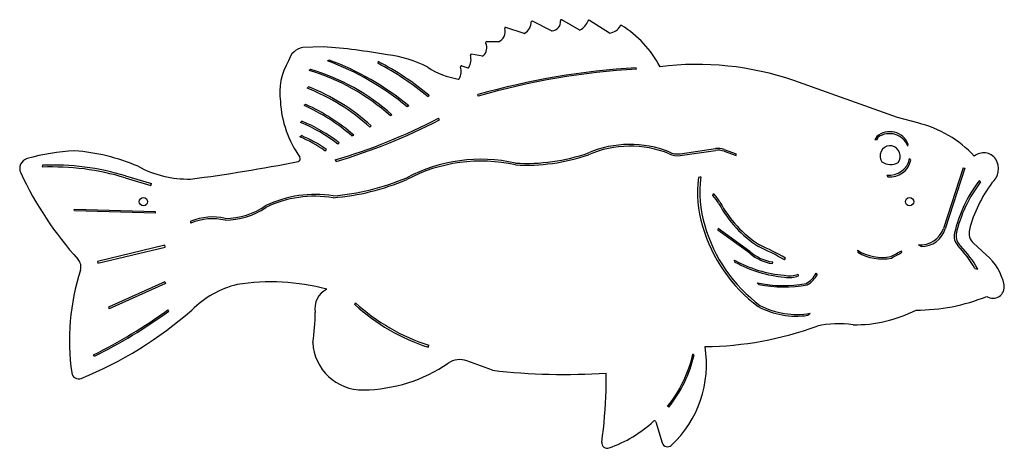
# Model space of a CAD drawing. Extents: x 0.4 to 22.4, y -3.3 to 6.2.
import ezdxf

# ---------------------------------------------------------------- set-up
doc = ezdxf.new("R2010")
doc.units = 0
doc.layers.add('CK_LEVEL_1', color=7, linetype='CONTINUOUS')

msp = doc.modelspace()

# ---------------------------------------------------------------- linework, layer by layer
at = {"layer": 'CK_LEVEL_1', "color": 15, "linetype": 'CONTINUOUS'}
for p, q in [((12.302058, 5.989837), (11.876786, 6.207926)), ((12.920063, 6.010189), (12.527686, 6.236894)), ((13.593419, 5.941028), (13.14536, 6.223499)), ((11.685614, 5.934146), (11.278252, 6.066262)), ((11.110963, 5.747189), (10.846711, 5.747189)), ((7.196786, 5.634969), (6.737698, 5.614564)), ((7.328382, 5.338455), (7.292415, 5.318852)), ((8.427596, 5.301704), (8.413901, 5.265018)), ((10.756534, 5.42574), (10.509298, 5.4653)), ((6.914858, 5.12711), (6.884231, 5.103291)), ((10.291173, 5.207892), (10.43027, 5.165495)), ((14.203, 5.136), (14.195, 5.167)), ((20.030864, 4.053663), (17.715016, 4.880022)), ((6.865693, 4.739701), (6.836748, 4.708885)), ((9.554553, 4.551611), (9.540144, 4.513012)), ((10.659, 4.533), (10.651, 4.564)), ((6.809287, 4.342857), (6.768, 4.324)), ((9.107353, 4.314087), (9.070928, 4.294235)), ((6.689869, 3.94103), (6.719179, 3.96957)), ((8.72849, 4.112859), (8.698, 4.089)), ((9.793259, 4.001658), (9.772, 4.036)), ((20.489953, 3.931239), (20.030864, 4.053663)), ((8.239371, 3.837942), (8.267728, 3.868132)), ((6.6705, 3.624111), (6.706311, 3.649577)), ((7.835312, 3.641532), (7.876598, 3.660388)), ((19.570141, 3.624987), (19.529332, 3.553571)), ((19.561573, 3.543563), (19.529332, 3.553571)), ((19.602381, 3.614979), (19.561573, 3.543563)), ((7.232075, 3.311654), (7.267655, 3.336956)), ((7.519431, 3.457658), (7.548863, 3.486316)), ((15.177559, 3.241802), (15.963784, 3.357841)), ((15.178143, 3.201191), (15.964368, 3.31723)), ((16.15914, 3.337952), (16.42513, 3.241024)), ((19.908441, 3.421139), (19.857431, 3.421139)), ((20.26551, 3.410939), (20.275999, 3.454)), ((7.46, 3.105), (7.481411, 3.070413)), ((16.159724, 3.297341), (16.425714, 3.200413)), ((16.425714, 3.200413), (16.42513, 3.241024)), ((20.33, 3.101), (20.306317, 3.135485)), ((0.920296, 2.984997), (0.913583, 2.954898)), ((21.503, 2.93), (21.064316, 1.573139)), ((21.540756, 2.921244), (21.102071, 1.564383)), ((21.503, 2.93), (21.540756, 2.921244)), ((2.768597, 2.703669), (3.344304, 2.53391)), ((2.77831, 2.745768), (3.353713, 2.576099)), ((15.638323, 2.72419), (15.587677, 2.70933)), ((19.794935, 2.762252), (19.818618, 2.727766)), ((3.344304, 2.53391), (3.353713, 2.576099)), ((21.893, 2.615), (21.857017, 2.63559)), ((15.903614, 2.312185), (15.920581, 2.355022)), ((1.631259, 1.963084), (1.630591, 1.993885)), ((3.442461, 1.941855), (1.630591, 1.993885)), ((3.443129, 1.911054), (1.631259, 1.963084)), ((3.443129, 1.911054), (3.442461, 1.941855)), ((4.235, 1.694), (4.234416, 1.734611)), ((16.022134, 1.572414), (16.016549, 1.534852)), ((16.735627, 1.054283), (16.022134, 1.572414)), ((16.730042, 1.016721), (16.016549, 1.534852)), ((3.65136, 1.196086), (2.148143, 0.836911)), ((2.157653, 0.798703), (3.66051, 1.157792)), ((3.66051, 1.157792), (3.65136, 1.196086)), ((20.561367, 1.166506), (20.503529, 1.204106)), ((22.020248, 0.982871), (21.734225, 1.240988)), ((17.510979, 0.870648), (17.526982, 0.911052)), ((19.139962, 1.086861), (19.151083, 1.040784)), ((20.134491, 1.041943), (20.121, 1.075)), ((2.148503, 0.836997), (2.157653, 0.798703)), ((16.399537, 0.820193), (16.390084, 0.86227)), ((17.238001, 0.787), (17.243585, 0.824562)), ((21.765199, 0.676811), (21.829825, 0.665667)), ((17.823131, 0.513421), (17.814108, 0.55003)), ((18.240955, 0.549967), (18.214579, 0.575199)), ((3.655288, 0.382453), (2.392677, -0.188317)), ((3.672012, 0.345458), (2.409401, -0.225312)), ((3.655288, 0.382453), (3.672012, 0.345458)), ((16.937, 0.321492), (16.898339, 0.359127)), ((2.392677, -0.188317), (2.409401, -0.225312)), ((7.904281, -0.129885), (7.920643, -0.089217)), ((3.740495, -0.276786), (3.721, -0.249)), ((18.028316, -0.36793), (18.082287, -0.322983)), ((9.53856, -1.07886), (9.555, -1.038)), ((2.079523, -1.282085), (2.060028, -1.254299)), ((15.488, -1.252), (15.461737, -1.234043)), ((10.981715, -1.598229), (10.407896, -1.387438)), ((13.522006, -2.047116), (13.522006, -1.659441)), ((14.920597, -2.420824), (14.894334, -2.402867)), ((14.631559, -2.749306), (14.774029, -3.221518))]:
    msp.add_line(p, q, dxfattribs=at)
for centre in [(3.177, 2.171), (20.305, 2.171)]:
    msp.add_circle(centre, 0.0935, dxfattribs=at)
for centre, radius, start, end in [((11.526214, 6.205488), 0.321791, 303.27283, 357.424646), ((11.86766, 6.19013), 0.02, 62.850199, 177.424641), ((12.290092, 6.195328), 0.208877, 276.411609, 366.081673), ((12.517681, 6.219577), 0.02, 59.981827, 186.081674), ((12.744769, 6.356822), 0.397868, 299.365661, 338.927866), ((13.134694, 6.20658), 0.02, 57.771366, 158.927861), ((11.020564, 5.972185), 0.242477, 291.889282, 376.615111), ((11.272082, 6.047238), 0.02, 72.03095, 196.61511), ((12.311184, 6.007633), 0.02, 242.85019, 276.411609), ((12.930069, 6.027507), 0.02, 239.981811, 299.365661), ((13.562616, 6.252751), 0.313241, 275.643404, 331.945937), ((13.856702, 6.096026), 0.02, 57.941868, 151.945932), ((12.580911, 4.058935), 2.423619, 27.780799, 57.941868), ((10.846711, 5.727189), 0.02, 90.000003, 205.789283), ((11.691784, 5.95317), 0.02, 252.030948, 303.27283), ((6.803128, 5.227654), 0.392403, 99.598488, 166.583041), ((6.323545, -6.931067), 12.596341, 79.424964, 86.024785), ((10.607977, 5.611835), 0.245142, 312.366544, 385.789281), ((7.587054, 4.61041), 1.363947, 148.714788, 188.418172), ((5.134624, -0.482471), 6.189622, 50.520478, 69.597408), ((5.171977, -0.463384), 6.189622, 50.520478, 69.611096), ((5.582095, -0.195071), 6.189622, 50.074333, 62.630881), ((8.354486, 2.935416), 2.531533, 62.254299, 83.632094), ((10.162928, 5.3461), 0.337328, 329.412483, 376.159843), ((10.506138, 5.445551), 0.02, 80.909349, 196.15985), ((10.759694, 5.445489), 0.02, 260.909347, 312.366544), ((5.5459, 0.581219), 4.715959, 48.057064, 73.513599), ((5.57639, 0.605078), 4.715959, 48.057064, 73.511864), ((5.560543, -0.227683), 6.189622, 49.988051, 62.548946), ((10.537933, 6.752082), 1.869285, 237.480732, 259.977846), ((9.960319, 5.088203), 0.320223, 328.428089, 377.19141), ((10.285342, 5.188761), 0.02, 73.048757, 197.191414), ((10.436101, 5.184626), 0.02, 253.048755, 329.412483), ((15.178672, -11.330364), 16.526664, 93.412276, 105.900143), ((15.186672, -11.361363), 16.526664, 93.412276, 105.900143), ((15.54995, -1.459653), 6.699178, 71.144425, 97.071953), ((10.216104, 4.931016), 0.02, 259.977846, 328.428089), ((5.167606, 0.45588), 4.568817, 47.752643, 68.571896), ((5.194299, 0.487581), 4.568817, 47.724451, 68.541543), ((8.615253, 4.542213), 2.381084, 183.165402, 215.298696), ((4.955869, 0.31419), 4.400272, 49.127464, 65.680622), ((4.997155, 0.333047), 4.400272, 49.127464, 65.680622), ((5.456143, 0.847244), 3.368112, 51.586438, 67.975798), ((3.901401, 15.27851), 12.682979, 286.294865, 297.5726), ((3.921401, 15.24351), 12.682979, 286.301504, 297.5726), ((5.42628, 0.818928), 3.368112, 51.577074, 67.965655), ((19.87372, 1.440158), 2.56617, 42.959708, 76.105356), ((5.50073, 0.860815), 3.000694, 54.761489, 67.055888), ((5.535386, 0.886771), 3.000694, 54.739871, 67.031927), ((19.862819, 3.290769), 0.444255, 21.556996, 131.208986), ((19.852329, 3.247708), 0.444255, 21.556996, 124.237384), ((1.856752, -1.31038), 4.624538, 92.727229, 106.083063), ((1.30983, -1.099579), 4.420601, 66.750667, 85.759391), ((14.055649, 1.073126), 2.378225, 68.377495, 113.001423), ((14.056233, 1.032515), 2.378225, 68.377495, 113.001423), ((16.022187, 2.962128), 0.4, 69.977931, 98.395705), ((16.022771, 2.921517), 0.4, 69.977931, 98.395705), ((19.872496, 3.193168), 0.228469, 93.780758, 214.406414), ((19.84704, 3.182149), 0.246751, 325.859801, 435.591432), ((0.639204, 2.912598), 0.229544, 106.083063, 205.233524), ((6.621972, 3.130959), 0.061212, 281.368031, 395.298698), ((10.724718, -0.443575), 3.562548, 77.541724, 117.827074), ((11.745375, 7.206031), 4.178556, 266.540947, 289.298536), ((11.74596, 7.16542), 4.178556, 266.540947, 289.298536), ((15.119155, 3.637515), 0.4, 242.102776, 278.395697), ((15.119739, 3.596904), 0.4, 242.102776, 278.395697), ((19.845316, 3.230172), 0.470625, 263.854716, 348.393196), ((19.868998, 3.195687), 0.470625, 263.854716, 348.393196), ((21.960661, 2.937801), 0.326703, 34.623428, 129.756082), ((21.876391, 2.905323), 0.415042, 310.561953, 391.701852), ((1.143517, -2.582885), 5.53069, 72.912638, 92.413819), ((1.15323, -2.540785), 5.53069, 72.912638, 92.413819), ((4.183386, 5.045245), 2.369268, 241.552782, 271.079253), ((-0.066132, 36.396022), 33.991952, 277.257459, 281.368031), ((10.725302, -0.484185), 3.562548, 77.541724, 117.827074), ((19.884634, 3.359928), 0.357473, 235.856732, 297.784254), ((7.691932, 6.236401), 8.026251, 205.233524, 221.885457), ((6.983694, 7.578922), 5.296577, 274.671987, 293.099618), ((6.984278, 7.538311), 5.296577, 274.671987, 293.099618), ((18.026646, 2.357989), 2.464145, 171.785897, 197.38673), ((18.077189, 2.372131), 2.464145, 171.785897, 197.38673), ((24.258602, 0.795884), 3.025248, 142.546512, 167.1675), ((24.294585, 0.775295), 3.025248, 142.546512, 167.1675), ((24.498356, 0.813565), 2.947547, 142.93739, 165.650857), ((7.007209, -0.18402), 2.517232, 80.674574, 115.781638), ((7.007794, -0.224631), 2.517232, 80.674574, 115.781638), ((14.960315, 1.46896), 1.265243, 31.258272, 41.793873), ((14.982701, 1.505775), 1.265243, 31.258272, 42.160729), ((4.994635, 3.425481), 1.626478, 270.307414, 304.349486), ((4.99522, 3.38487), 1.626478, 270.307414, 304.349486), ((18.334887, 3.357507), 2.603016, 208.248943, 237.321808), ((18.357273, 3.394322), 2.603016, 208.248943, 237.321808), ((4.721867, 0.537533), 1.292518, 77.420884, 112.1562), ((4.722451, 0.496922), 1.292518, 77.420884, 112.1562), ((18.965205, 2.577102), 3.42604, 196.193277, 233.389285), ((19.015748, 2.591244), 3.42604, 196.193277, 233.129028), ((20.53284, 1.77017), 0.566823, 267.035917, 339.659024), ((20.561012, 1.733329), 0.566823, 270.0359, 342.659034), ((21.939273, 1.468205), 0.306059, 165.650857, 227.935762), ((21.607329, 1.399821), 0.306059, 167.1675, 223.331217), ((21.648782, 1.410796), 0.306059, 173.167494, 229.331224), ((13.70433, -5.891947), 7.760364, 60.624943, 65.443471), ((13.726716, -5.855131), 7.760364, 60.678998, 65.443471), ((19.412954, -0.670312), 2.710683, 29.799634, 43.331219), ((19.47758, -0.681457), 2.710683, 29.799634, 43.331219), ((17.396995, 1.815026), 1.040248, 230.122542, 261.20829), ((17.402579, 1.852588), 1.040248, 230.122542, 261.20829), ((19.693622, 1.964094), 1.037341, 237.742192, 280.617147), ((19.689348, 1.927546), 1.037341, 238.742186, 281.617142), ((14.972442, 10.117493), 10.405495, 298.169886, 299.656054), ((14.985934, 10.084436), 10.405495, 298.169886, 299.656054), ((21.258161, 0.078327), 1.182783, 11.272923, 49.88553), ((1.534257, 0.714255), 0.244847, 342.202531, 401.885459), ((17.722377, 3.277209), 2.758067, 241.115021, 265.386754), ((17.73183, 3.235132), 2.758067, 241.115021, 265.386754), ((6.643367, -0.925852), 5.12106, 162.20254, 188.219632), ((17.62188, 1.045378), 0.53134, 256.799868, 291.209596), ((17.622287, 1.005339), 0.53134, 257.799889, 292.20959), ((17.721363, 0.827727), 0.556914, 298.895225, 332.83449), ((17.747518, 0.802266), 0.556914, 298.895225, 332.83449), ((5.804482, -1.806012), 2.192255, 104.148555, 134.841444), ((6.023817, -4.506772), 4.885239, 75.143801, 98.89295), ((17.491236, 3.044302), 2.749853, 257.548648, 280.459998), ((17.493812, 3.014382), 2.749853, 258.317509, 280.959995), ((22.169971, 0.264576), 0.252195, 236.411617, 370.270204), ((7.499763, -0.224185), 0.492886, 116.819676, 189.151721), ((20.469403, 3.881831), 4.133451, 269.719198, 292.188936), ((10.879167, 3.111597), 4.399676, 227.455681, 252.259541), ((10.895168, 3.152597), 4.399676, 227.462074, 252.265551), ((17.767211, 1.387065), 1.774312, 241.552099, 278.462277), ((17.777927, 1.42503), 1.774312, 242.552093, 279.877192), ((-1.527885, 6.360893), 8.786825, 292.143064, 311.188855), ((-3.154954, 9.236775), 11.715744, 296.431385, 305.937232), ((-3.135459, 9.208989), 11.715744, 296.431385, 305.937232), ((3.270727, -0.357654), 3.742829, 350.492086, 360.843125), ((19.08582, 2.409623), 2.990084, 269.123469, 297.125988), ((15.64307, 6.442623), 7.512657, 270.672446, 290.184876), ((18.716904, -2.828842), 2.271835, 81.821753, 102.238506), ((8.075837, -0.922074), 1.114997, 182.767488, 270.962101), ((13.306675, -1.470911), 2.457567, 312.732041, 369.400235), ((12.59945, -0.566686), 2.939056, 321.33603, 346.875665), ((12.625713, -0.584643), 2.939056, 321.33603, 346.875665), ((8.05004, 1.410968), 3.448169, 270.739765, 304.25941), ((10.249594, -1.81837), 0.459089, 69.829306, 124.259405), ((1.726372, -1.636121), 0.15303, 188.219632, 292.143064), ((12.589255, 12.373019), 14.063427, 263.43638, 273.802913), ((0.895629, -1.565463), 12.63556, 352.550651, 357.815415), ((12.59945, -0.566686), 2.939056, 289.635429, 312.435201), ((14.602838, -2.757972), 0.03, 16.788952, 132.435196), ((13.545934, -3.219532), 0.122424, 172.550646, 289.635429), ((14.891235, -3.186156), 0.122424, 196.788951, 312.732041)]:
    msp.add_arc(centre, radius, start, end, dxfattribs=at)

doc.saveas('drawing.dxf')
